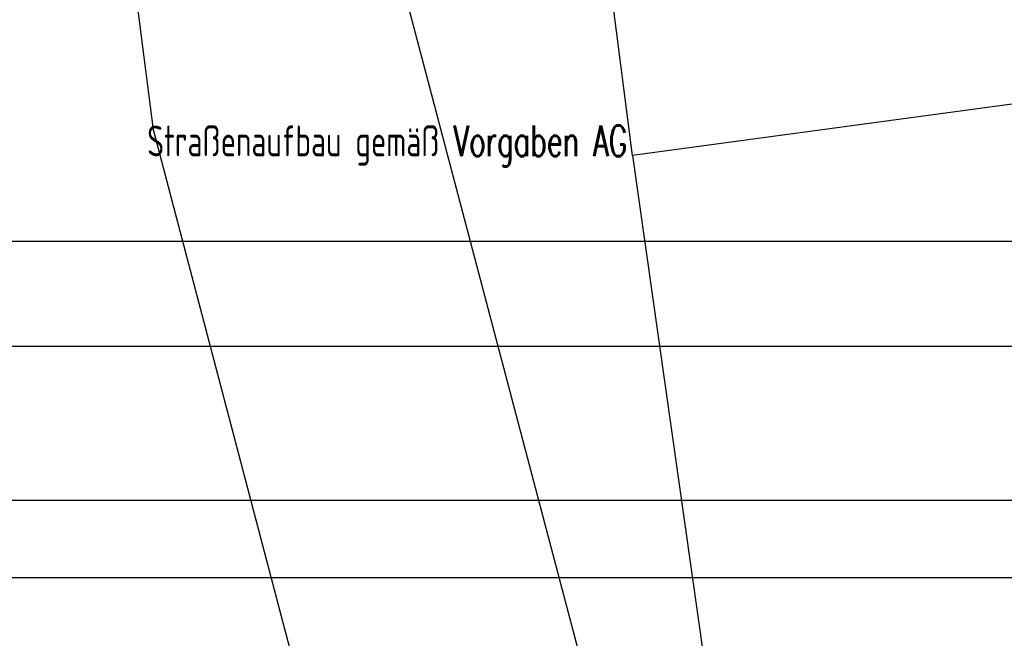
# Model space of a CAD drawing. Extents: x 3409653 to 3410193, y 5788342 to 5789000.
# Tile 3 of 79: x 3409714 to 3409746, y 5788625 to 5788645. Entities that reach past the tile are written whole.
import ezdxf

# ---------------------------------------------------------------- set-up
doc = ezdxf.new("R2010")
doc.units = 0
doc.header["$MEASUREMENT"] = 0
doc.linetypes.add('LINIENART0', pattern=[0])
for name, color, linetype in [('detail_AA-BB', 7, 'Continuous'), ('NULLEBENE', 7, 'Continuous'), ('Straßenbau', 7, 'Continuous'), ('TOP-HOEHENI', 7, 'Continuous')]:
    doc.layers.add(name, color=color, linetype=linetype)
doc.styles.add('SIMPLEX', font='simplex')

msp = doc.modelspace()

# ---------------------------------------------------------------- linework, layer by layer
at = {"layer": 'NULLEBENE', "color": 144, "linetype": 'LINIENART0'}
for p, q in [((3409701.4105, 5788634.4705), (3410061.4105, 5788634.47034)), ((3409701.4105, 5788634.4705), (3410061.4105, 5788634.47034)), ((3409693.91, 5788626.96974), (3410158.91, 5788626.96974)), ((3409693.91, 5788626.96974), (3410158.91, 5788626.96974))]:
    msp.add_line(p, q, dxfattribs=at)
at = {"layer": 'NULLEBENE', "color": 161, "linetype": 'LINIENART0'}
msp.add_line((3409696.41, 5788629.46974), (3410066.41, 5788629.46974), dxfattribs=at)
msp.add_line((3409696.41, 5788629.46974), (3410066.41, 5788629.46974), dxfattribs=at)
at = {"layer": 'Straßenbau', "color": 176, "linetype": 'LINIENART0'}
msp.add_line((3409784.304, 5788637.85991), (3409703.30445, 5788637.85991), dxfattribs=at)
msp.add_line((3409784.304, 5788637.85991), (3409703.30445, 5788637.85991), dxfattribs=at)
msp.add_line((3409784.304, 5788637.85991), (3409703.30445, 5788637.85991), dxfattribs=at)
msp.add_line((3409784.304, 5788637.85991), (3409703.30445, 5788637.85991), dxfattribs=at)
at = {"layer": 'TOP-HOEHENI', "color": 95, "linetype": 'LINIENART0'}
for p, q in [((3409733.77, 5788640.658), (3409725.57, 5788703.905)), ((3409723.101, 5788658.375), (3409745.11, 5788574.893)), ((3409718.236, 5788641.481), (3409716.263, 5788656.912)), ((3409758.754, 5788644.026), (3409733.77, 5788640.658)), ((3409733.529, 5788583.374), (3409718.236, 5788641.481)), ((3409733.77, 5788640.658), (3409740.75, 5788591.43))]:
    msp.add_line(p, q, dxfattribs=at)

# ---------------------------------------------------------------- texts
at = {"layer": 'detail_AA-BB', "color": 128, "linetype": 'LINIENART0', "style": 'SIMPLEX', "width": 0.66046}
msp.add_text('Straßenaufbau gemäß Vorgaben AG', height=1, dxfattribs=at).set_placement((3409718.0347, 5788640.62657))
msp.add_text('Straßenaufbau gemäß Vorgaben AG', height=1, dxfattribs=at).set_placement((3409718.0347, 5788640.62657))
msp.add_text('Straßenaufbau gemäß Vorgaben AG', height=1, dxfattribs=at).set_placement((3409718.0347, 5788640.62657))
msp.add_text('Straßenaufbau gemäß Vorgaben AG', height=1, dxfattribs=at).set_placement((3409718.0347, 5788640.62657))

doc.saveas('drawing.dxf')
